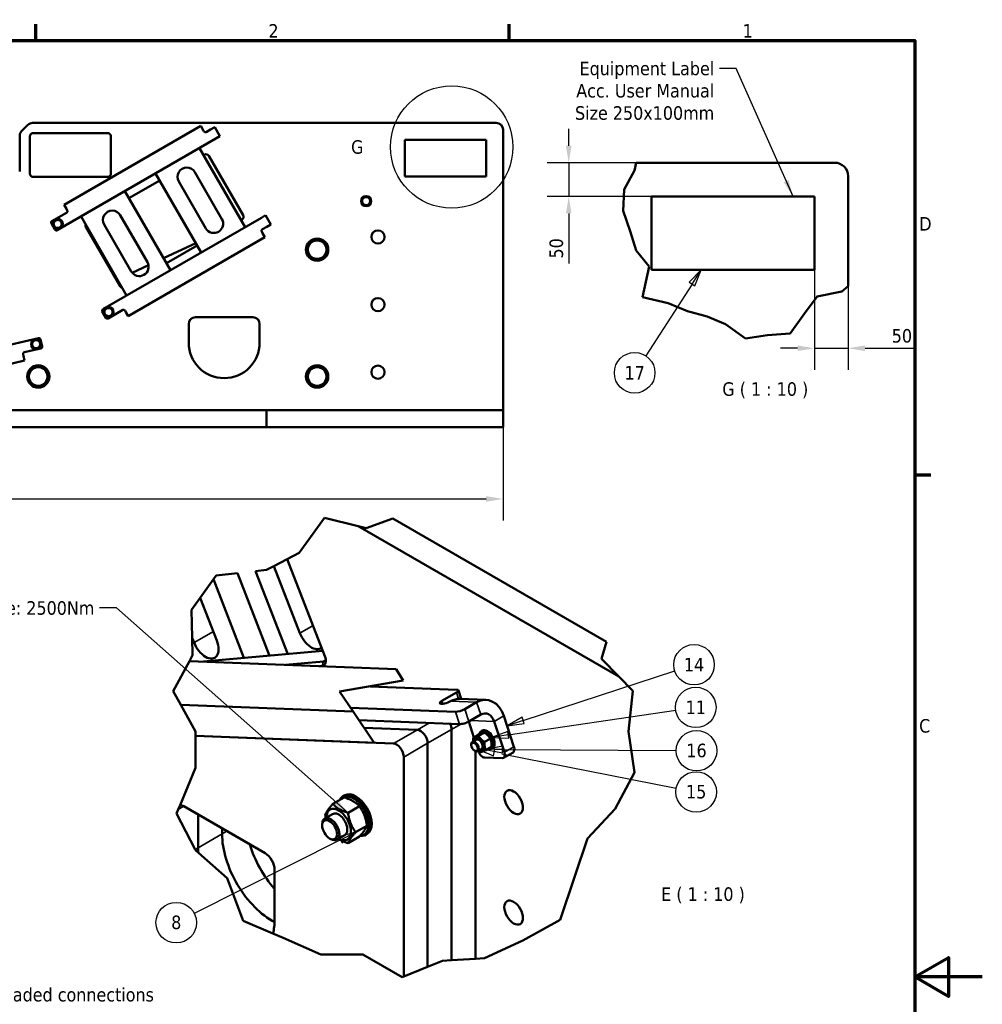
# Model space of a CAD drawing. Header units: millimetres. Extents: x 0 to 8400, y 0 to 5940.
# Tile 12 of 12: x 5552 to 8400, y 2889 to 5801. Entities that reach past the tile are written whole.
import ezdxf

# ---------------------------------------------------------------- set-up
doc = ezdxf.new("R2010")
doc.units = ezdxf.units.MM
doc.header["$LTSCALE"] = 20
for name, color, linetype, lineweight in [('Border (ISO)', 7, 'Continuous', 70), ('Break Line (ISO)', 7, 'Continuous', 50), ('Detail Boundary (ISO)', 7, 'Continuous', 25), ('Dimension (ISO)', 7, 'Continuous', 25), ('Symbol (ISO)', 7, 'Continuous', 25), ('Visible (ISO)', 7, 'Continuous', 50), ('Visible Narrow (ISO)', 7, 'Continuous', 35)]:
    doc.layers.add(name, color=color, linetype=linetype, lineweight=lineweight)
doc.styles.add('Label Text (ISO)', font='tahoma.ttf')
doc.styles.add('Note Text (ISO)', font='tahoma.ttf')
doc.dimstyles.new('Default (ISO)', dxfattribs={"dimscale": 20, "dimtxt": 2, "dimasz": 2.5, "dimexe": 3.175, "dimexo": 0, "dimgap": 0.762, "dimtad": 1, "dimrnd": 1e-08, "dimtxsty": 'Note Text (ISO)', "dimcen": 0.09, "dimdle": 10, "dimclrd": 256, "dimclre": 256, "dimclrt": 256, "dimazin": 2, "dimtfac": 1, "dimtmove": 0, "dimatfit": 3, "dimfxl": 1, "dimtolj": 1, "dimtzin": 0, "dimlwd": -1, "dimlwe": -1, "dimarcsym": 0})
doc.dimstyles.new('Default - Method 1b (ISO)$7', dxfattribs={"dimscale": 20, "dimtxt": 2, "dimasz": 2.5, "dimexe": 3.175, "dimexo": 0, "dimgap": 0.762, "dimtad": 1, "dimtoh": 1, "dimrnd": 1e-08, "dimtxsty": 'Note Text (ISO)', "dimcen": 0.09, "dimdle": 10, "dimclrd": 256, "dimclre": 256, "dimclrt": 256, "dimazin": 2, "dimtfac": 1.75, "dimtmove": 0, "dimatfit": 3, "dimfxl": 1, "dimtolj": 1, "dimlwd": -1, "dimlwe": -1, "dimarcsym": 0})

# ---------------------------------------------------------------- blocks, each defined once
blk = doc.blocks.new('Borders Default Border')
at = {"layer": 'Border (ISO)'}
for p, q in [((280, 287), (280, 289.4)), ((350, 287), (350, 289.4)), ((410, 222.75), (412.4, 222.75))]:
    blk.add_line(p, q, dxfattribs=at)
at = {"layer": 'Border (ISO)', "flags": 128}
for points in [[(10, 10), (10, 287), (410, 287), (410, 10), (10, 10)], [(420, 148.5), (410, 148.5), (415, 151.39), (415, 145.61), (410, 148.5)]]:
    blk.add_lwpolyline(points, dxfattribs=at)
at = {"layer": 'Border (ISO)', "char_height": 2, "attachment_point": 7, "style": 'Label Text (ISO)'}
for s, insert in [('2', (314.39, 287.4)), ('1', (384.55, 287.4)), ('D', (410.67, 258.87)), ('C', (410.66, 184.59))]:
    blk.add_mtext(s, dxfattribs=dict(at, insert=insert))
blk = doc.blocks.new('*D11')
at = {"layer": 'Defpoints', "color": 0, "transparency": 16777216}
for p in [(2481.9, 4646), (6981.9, 4646), (6981.9, 4383.7)]:
    blk.add_point(p, dxfattribs=at)
at = {"layer": 'Dimension (ISO)', "transparency": 16777216}
for p, q in [((2481.9, 4646), (2481.9, 4320.2)), ((6981.9, 4646), (6981.9, 4320.2)), ((2531.9, 4383.7), (6931.9, 4383.7))]:
    blk.add_line(p, q, dxfattribs=at)
for points in [[(2531.9, 4392), (2531.9, 4375.3), (2481.9, 4383.7)], [(6931.9, 4392), (6931.9, 4375.3), (6981.9, 4383.7)]]:
    blk.add_solid(points, dxfattribs=at)
at = {"layer": 'Dimension (ISO)', "transparency": 16777216, "insert": (4653.7, 4451.8), "char_height": 40, "attachment_point": 1, "style": 'Note Text (ISO)'}
blk.add_mtext('\\A1;(4500)', dxfattribs=at)
blk = doc.blocks.new('Balloon3')
at = {"layer": 'Symbol (ISO)'}
for p, q in [((327.29, 169.88), (324.83, 169.2)), ((324.83, 169.2), (325.28, 168.31)), ((325.05, 168.76), (327.29, 169.88)), ((325.28, 168.31), (327.29, 169.88)), ((325.05, 168.76), (303.43, 157.87))]:
    blk.add_line(p, q, dxfattribs=at)
at = {"layer": 'Symbol (ISO)', "flags": 128}
blk.add_lwpolyline([(325.28, 168.31), (327.29, 169.88), (324.83, 169.2), (325.28, 168.31)], dxfattribs=at)
at = {"layer": 'Symbol (ISO)'}
blk.add_circle((300.76, 156.52), 3, dxfattribs=at)
blk.add_solid([(325.28, 168.31), (327.29, 169.88), (324.83, 169.2), (325.28, 168.31)], dxfattribs=at)
at = {"layer": 'Symbol (ISO)', "insert": (300.76, 156.55), "char_height": 2, "attachment_point": 5, "style": 'Label Text (ISO)'}
blk.add_mtext('8', dxfattribs=at)
blk = doc.blocks.new('Balloon10')
at = {"layer": 'Symbol (ISO)'}
for p, q in [((352.07, 186.42), (374.51, 193.75)), ((351.92, 186.9), (349.69, 185.65)), ((352.07, 186.42), (349.69, 185.65)), ((352.23, 185.95), (351.92, 186.9)), ((349.69, 185.65), (352.23, 185.95))]:
    blk.add_line(p, q, dxfattribs=at)
at = {"layer": 'Symbol (ISO)', "flags": 128}
blk.add_lwpolyline([(351.92, 186.9), (349.69, 185.65), (352.23, 185.95), (351.92, 186.9)], dxfattribs=at)
at = {"layer": 'Symbol (ISO)'}
blk.add_circle((377.35, 194.67), 3, dxfattribs=at)
blk.add_solid([(351.92, 186.9), (349.69, 185.65), (352.23, 185.95), (351.92, 186.9)], dxfattribs=at)
at = {"layer": 'Symbol (ISO)', "insert": (377.35, 194.67), "char_height": 2, "attachment_point": 5, "style": 'Label Text (ISO)'}
blk.add_mtext('14', dxfattribs=at)
blk = doc.blocks.new('Balloon11')
at = {"layer": 'Symbol (ISO)'}
for p, q in [((349.86, 184.29), (374.65, 187.93)), ((349.79, 184.78), (347.39, 183.92)), ((349.86, 184.29), (347.39, 183.92)), ((347.39, 183.92), (349.94, 183.79)), ((349.94, 183.79), (349.79, 184.78))]:
    blk.add_line(p, q, dxfattribs=at)
at = {"layer": 'Symbol (ISO)', "flags": 128}
blk.add_lwpolyline([(349.79, 184.78), (347.39, 183.92), (349.94, 183.79), (349.79, 184.78)], dxfattribs=at)
at = {"layer": 'Symbol (ISO)'}
blk.add_circle((377.61, 188.36), 3, dxfattribs=at)
blk.add_solid([(349.79, 184.78), (347.39, 183.92), (349.94, 183.79), (349.79, 184.78)], dxfattribs=at)
at = {"layer": 'Symbol (ISO)', "insert": (377.61, 188.36), "char_height": 2, "attachment_point": 5, "style": 'Label Text (ISO)'}
blk.add_mtext('11', dxfattribs=at)
blk = doc.blocks.new('Balloon12')
at = {"layer": 'Symbol (ISO)'}
for p, q in [((349, 182.12), (347.78, 182.13)), ((349.01, 182.62), (347.83, 182.39)), ((349, 181.62), (349.01, 182.62)), ((349, 182.12), (374.72, 181.97)), ((347.73, 181.88), (349, 181.62))]:
    blk.add_line(p, q, dxfattribs=at)
at = {"layer": 'Symbol (ISO)', "flags": 128}
blk.add_lwpolyline([(349.01, 182.62), (346.5, 182.14), (349, 181.62), (349.01, 182.62)], dxfattribs=at)
at = {"layer": 'Symbol (ISO)'}
blk.add_circle((377.72, 181.95), 3, dxfattribs=at)
blk.add_solid([(349.01, 182.62), (346.5, 182.14), (349, 181.62), (349.01, 182.62)], dxfattribs=at)
at = {"layer": 'Symbol (ISO)', "insert": (377.72, 181.97), "char_height": 2, "attachment_point": 5, "style": 'Label Text (ISO)'}
blk.add_mtext('16', dxfattribs=at)
blk = doc.blocks.new('Balloon13')
at = {"layer": 'Symbol (ISO)'}
for p, q in [((346.6, 181.93), (345.35, 182.18)), ((346.6, 182.18), (345.35, 182.18)), ((345.35, 182.18), (346.6, 181.66)), ((348.9, 181.48), (374.73, 176.42))]:
    blk.add_line(p, q, dxfattribs=at)
at = {"layer": 'Symbol (ISO)', "flags": 128}
blk.add_lwpolyline([(347.9, 182.19), (345.35, 182.18), (347.7, 181.21), (347.9, 182.19)], dxfattribs=at)
at = {"layer": 'Symbol (ISO)'}
blk.add_circle((377.67, 175.85), 3, dxfattribs=at)
blk.add_solid([(347.9, 182.19), (345.35, 182.18), (347.7, 181.21), (347.9, 182.19)], dxfattribs=at)
at = {"layer": 'Symbol (ISO)', "insert": (377.67, 175.87), "char_height": 2, "attachment_point": 5, "style": 'Label Text (ISO)'}
blk.add_mtext('15', dxfattribs=at)
blk = doc.blocks.new('2dDetail2')
at = {"layer": 'Detail Boundary (ISO)'}
blk.add_circle((341.5, 271.24), 9.05, dxfattribs=at)
at = {"layer": 'Detail Boundary (ISO)', "insert": (326.62, 270.2), "char_height": 2, "attachment_point": 7, "style": 'Label Text (ISO)'}
blk.add_mtext('G', dxfattribs=at)
blk = doc.blocks.new('*D30')
at = {"layer": 'Defpoints', "color": 0, "transparency": 16777216}
for p in [(7903.2, 5061.5), (8003.2, 5013), (8003.2, 4829.4)]:
    blk.add_point(p, dxfattribs=at)
at = {"layer": 'Dimension (ISO)', "transparency": 16777216}
for p, q in [((7903.2, 5061.5), (7903.2, 4765.9)), ((8003.2, 5013), (8003.2, 4765.9)), ((7853.2, 4829.4), (7803.2, 4829.4)), ((7903.2, 4829.4), (8003.2, 4829.4)), ((8053.2, 4829.4), (8201.9, 4829.4))]:
    blk.add_line(p, q, dxfattribs=at)
for points in [[(7853.2, 4837.7), (7853.2, 4821), (7903.2, 4829.4)], [(8053.2, 4837.7), (8053.2, 4821), (8003.2, 4829.4)]]:
    blk.add_solid(points, dxfattribs=at)
at = {"layer": 'Dimension (ISO)', "transparency": 16777216, "insert": (8132.1, 4886.2), "char_height": 40, "attachment_point": 1, "style": 'Note Text (ISO)'}
blk.add_mtext('\\A1;50', dxfattribs=at)
blk = doc.blocks.new('*D31')
at = {"layer": 'Defpoints', "color": 0, "transparency": 16777216}
for p in [(7176.3, 5378.2), (7376.3, 5378.2), (7421.6, 5278.2)]:
    blk.add_point(p, dxfattribs=at)
at = {"layer": 'Dimension (ISO)', "transparency": 16777216}
for p, q in [((7176.3, 5428.2), (7176.3, 5478.2)), ((7376.3, 5378.2), (7112.8, 5378.2)), ((7176.3, 5378.2), (7176.3, 5278.2)), ((7421.6, 5278.2), (7112.8, 5278.2)), ((7176.3, 5228.2), (7176.3, 5079.6))]:
    blk.add_line(p, q, dxfattribs=at)
for points in [[(7168, 5428.2), (7184.6, 5428.2), (7176.3, 5378.2)], [(7168, 5228.2), (7184.6, 5228.2), (7176.3, 5278.2)]]:
    blk.add_solid(points, dxfattribs=at)
at = {"layer": 'Dimension (ISO)', "transparency": 16777216, "insert": (7119.4, 5094.8), "char_height": 40, "attachment_point": 1, "rotation": 90, "style": 'Note Text (ISO)'}
blk.add_mtext('\\A1;50', dxfattribs=at)
blk = doc.blocks.new('Balloon18')
at = {"layer": 'Symbol (ISO)'}
for p, q in [((378.42, 253.07), (376.64, 251.25)), ((377.06, 250.97), (378.42, 253.07)), ((377.48, 250.7), (378.42, 253.07)), ((377.06, 250.97), (370.2, 240.35)), ((376.64, 251.25), (377.48, 250.7))]:
    blk.add_line(p, q, dxfattribs=at)
at = {"layer": 'Symbol (ISO)', "flags": 128}
blk.add_lwpolyline([(377.48, 250.7), (378.42, 253.07), (376.64, 251.25), (377.48, 250.7)], dxfattribs=at)
at = {"layer": 'Symbol (ISO)'}
blk.add_circle((368.57, 237.84), 3, dxfattribs=at)
blk.add_solid([(377.48, 250.7), (378.42, 253.07), (376.64, 251.25), (377.48, 250.7)], dxfattribs=at)
at = {"layer": 'Symbol (ISO)', "insert": (368.57, 237.84), "char_height": 2, "attachment_point": 5, "style": 'Label Text (ISO)'}
blk.add_mtext('17', dxfattribs=at)

msp = doc.modelspace()

# ---------------------------------------------------------------- linework, layer by layer
at = {"layer": 'Break Line (ISO)'}
for p, q in [((7370.659, 5355.402), (7376.301, 5378.239)), ((7339.866, 5299.165), (7370.659, 5355.402)), ((7337.562, 5235.788), (7339.866, 5299.165)), ((7358.53, 5175.703), (7337.562, 5235.788)), ((7375.779, 5118.039), (7358.53, 5175.703)), ((7414.646, 5071.447), (7375.779, 5118.039)), ((7394.936, 4980.402), (7414.646, 5071.447)), ((8003.232, 5013.041), (7983.959, 4996.927)), ((7470.244, 4962.817), (7394.936, 4980.402)), ((7911.5, 4982.892), (7874.377, 4932.536)), ((7983.959, 4996.927), (7911.5, 4982.892)), ((7527.829, 4938.802), (7470.244, 4962.817)), ((7585.651, 4923.557), (7527.829, 4938.802)), ((7640.257, 4900.973), (7585.651, 4923.557)), ((7874.377, 4932.536), (7831.376, 4872.895)), ((7699.294, 4858.33), (7640.257, 4900.973)), ((7764.096, 4868.279), (7699.294, 4858.33)), ((7831.376, 4872.895), (7764.096, 4868.279)), ((6378.503, 4224.274), (6453.434, 4328.048)), ((6453.434, 4328.048), (6553.77, 4303.245)), ((6577.419, 4297.399), (6655.948, 4325.902)), ((6553.77, 4303.245), (6577.419, 4297.399)), ((6343.558, 4205.94), (6378.503, 4224.274)), ((6304.044, 4185.208), (6343.558, 4205.94)), ((6249.631, 4170.317), (6282.513, 4173.912)), ((6282.513, 4173.912), (6304.044, 4185.208)), ((6086.158, 4091.464), (6125.17, 4146.05)), ((6125.17, 4146.05), (6133.435, 4157.614)), ((6133.435, 4157.614), (6195.928, 4164.446)), ((6060.598, 4055.701), (6086.158, 4091.464)), ((6062.446, 3972.948), (6060.598, 4055.701)), ((6063.591, 3921.709), (6062.446, 3972.948)), ((7287.712, 3961.154), (7273.165, 3910.741)), ((6006.464, 3815.471), (6054.2, 3904.244)), ((6054.2, 3904.244), (6063.591, 3921.709)), ((7273.165, 3910.741), (7324.829, 3858.074)), ((7324.829, 3858.074), (7365.708, 3816.402)), ((6029.07, 3774.495), (6006.464, 3815.471)), ((7365.708, 3816.402), (7352.856, 3696.101)), ((6072.32, 3696.101), (6029.07, 3774.495)), ((6072.296, 3588.339), (6072.317, 3682.722)), ((6072.317, 3682.722), (6072.32, 3696.101)), ((7352.856, 3696.101), (7371.293, 3574.815)), ((6026.337, 3478.312), (6072.296, 3588.339)), ((7371.293, 3574.815), (7313.24, 3466.874)), ((6020.678, 3464.766), (6026.337, 3478.312)), ((7313.24, 3466.874), (7231.64, 3379.6)), ((6015.805, 3453.1), (6020.678, 3464.766)), ((6071.246, 3346.991), (6015.805, 3453.1)), ((7231.64, 3379.6), (7194.206, 3267.521)), ((6072.989, 3343.654), (6071.246, 3346.991)), ((6080.537, 3336.995), (6072.989, 3343.654)), ((6165.808, 3261.752), (6080.537, 3336.995)), ((7194.206, 3267.521), (7151.415, 3138.395)), ((6213.575, 3136.132), (6165.808, 3261.752)), ((6301.249, 3098.466), (6213.575, 3136.132)), ((7151.415, 3138.395), (7040.315, 3077.982)), ((6331.016, 3085.678), (6301.249, 3098.466)), ((6443.118, 3035.809), (6331.016, 3085.678)), ((7040.315, 3077.982), (6927.569, 3025.373)), ((6567.085, 3036.193), (6443.118, 3035.809)), ((6683.444, 2969.449), (6567.085, 3036.193)), ((6758.81, 2999.733), (6688.1, 2971.319)), ((6803.095, 3017.528), (6758.81, 2999.733)), ((6829.521, 3019.194), (6803.095, 3017.528)), ((6900.232, 3023.65), (6829.521, 3019.194)), ((6927.569, 3025.373), (6900.232, 3023.65)), ((6688.1, 2971.319), (6683.444, 2969.449))]:
    msp.add_line(p, q, dxfattribs=at)
at = {"layer": 'Visible (ISO)'}
for p, q in [((5557.753, 5471.868), (5576.037, 5490.153)), ((5590.179, 5496.01), (6961.895, 5496.01)), ((6087.5, 5487.034), (5683.066, 5253.534)), ((6087.5, 5487.034), (6094.5, 5474.91)), ((6116.82, 5476.25), (6103.83, 5468.75)), ((6128.945, 5483.25), (6116.82, 5476.25)), ((6128.945, 5483.25), (6144.445, 5456.403)), ((6981.895, 5476.01), (6981.895, 4646.01)), ((5551.895, 5457.726), (5551.895, 5352.526)), ((5581.895, 5346.01), (5581.895, 5456.01)), ((5591.895, 5466.01), (5811.895, 5466.01)), ((6132.32, 5449.403), (5662.935, 5178.403)), ((5821.895, 5456.01), (5821.895, 5346.01)), ((6097, 5470.58), (6094.5, 5474.91)), ((6132.32, 5449.403), (6144.445, 5456.403)), ((6691.084, 5337.632), (6691.084, 5446.01)), ((6691.084, 5446.01), (6931.895, 5446.01)), ((6931.895, 5446.01), (6931.895, 5337.632)), ((6219.01, 5187.684), (6084.01, 5421.511)), ((6096.01, 5400.726), (6097.988, 5401.868)), ((6111.648, 5398.208), (6212.648, 5223.271)), ((7376.301, 5378.239), (7963.232, 5378.239)), ((5811.895, 5336.01), (5591.895, 5336.01)), ((5954.106, 5346.511), (6089.106, 5112.684)), ((6070.374, 5350.13), (6150.374, 5211.565)), ((6931.895, 5337.632), (6691.084, 5337.632)), ((8003.232, 5338.239), (8003.232, 5013.041)), ((5875.302, 5273.3), (5966.106, 5325.726)), ((6102.743, 5184.065), (6022.743, 5322.63)), ((5998.302, 5060.258), (5863.302, 5294.085)), ((7421.611, 5061.482), (7421.611, 5278.239)), ((7421.611, 5278.239), (7903.232, 5278.239)), ((7903.232, 5278.239), (7903.232, 5061.482)), ((5690.066, 5241.41), (5683.066, 5253.534)), ((5690.736, 5230.25), (5647.435, 5205.25)), ((5690.066, 5241.41), (5692.566, 5237.08)), ((5733.398, 5219.085), (5868.398, 4985.258)), ((6267.32, 5215.576), (5797.935, 4944.576)), ((5849.666, 5222.704), (5929.666, 5084.139)), ((6279.445, 5222.576), (6267.32, 5215.576)), ((6279.445, 5222.576), (6294.945, 5195.729)), ((5645.604, 5198.42), (5656.104, 5180.233)), ((5848.918, 5013.271), (5747.918, 5188.208)), ((5882.034, 5056.639), (5802.034, 5195.204)), ((6208.988, 5209.611), (6207.01, 5208.469)), ((6269.83, 5181.229), (6282.82, 5188.729)), ((6282.82, 5188.729), (6294.945, 5195.729)), ((5873.066, 4924.445), (6277.5, 5157.945)), ((6270.5, 5170.069), (6268, 5174.399)), ((6270.5, 5170.069), (6277.5, 5157.945)), ((6073.253, 5140.142), (5977.862, 5095.66)), ((6077.106, 5133.469), (5986.302, 5081.043)), ((5933.003, 5074.742), (5885.062, 5052.387)), ((7903.232, 5061.482), (7421.611, 5061.482)), ((5841.397, 5032.025), (5838.791, 5030.81)), ((5796.104, 4937.746), (5806.604, 4919.559)), ((5813.435, 4917.729), (5856.736, 4942.729)), ((5863.566, 4940.899), (5866.066, 4936.569)), ((5873.066, 4924.445), (5866.066, 4936.569)), ((6051.895, 4846.01), (6051.895, 4901.01)), ((6071.895, 4921.01), (6241.895, 4921.01)), ((6261.895, 4901.01), (6261.895, 4846.01)), ((5079.171, 4736.881), (5607.28, 4858.804)), ((5618, 4834.595), (5613.276, 4855.057)), ((5562.912, 4806.483), (5561.788, 4811.355)), ((5562.912, 4806.483), (5566.062, 4792.842)), ((5565.535, 4817.351), (5614.253, 4828.599)), ((5111.031, 4687.79), (5566.062, 4792.842)), ((6261.895, 4646.01), (5501.895, 4646.01)), ((6281.895, 4646.01), (6261.895, 4646.01)), ((6281.895, 4596.01), (6281.895, 4646.01)), ((6281.895, 4646.01), (6301.895, 4646.01)), ((6441.584, 4646.01), (6301.895, 4646.01)), ((6441.584, 4646.01), (6459.5, 4646.01)), ((6459.5, 4646.01), (6504.29, 4646.01)), ((6504.29, 4646.01), (6522.206, 4646.01)), ((6961.895, 4646.01), (6522.206, 4646.01)), ((6961.895, 4646.01), (6981.895, 4646.01)), ((6981.895, 4596.01), (6981.895, 4646.01)), ((6261.895, 4596.01), (5501.895, 4596.01)), ((6281.895, 4596.01), (6261.895, 4596.01)), ((6281.895, 4596.01), (6301.895, 4596.01)), ((6441.584, 4596.01), (6301.895, 4596.01)), ((6459.5, 4596.01), (6441.584, 4596.01)), ((6504.29, 4596.01), (6459.5, 4596.01)), ((6522.206, 4596.01), (6504.29, 4596.01)), ((6961.895, 4596.01), (6522.206, 4596.01)), ((6961.895, 4596.01), (6981.895, 4596.01)), ((6655.948, 4325.902), (7287.712, 3961.154)), ((6553.77, 4303.245), (7324.829, 3858.074)), ((6454.872, 3919.045), (6343.558, 4205.94)), ((6249.631, 4170.317), (6344.862, 3924.872)), ((6381.117, 3986.564), (6304.044, 4185.208)), ((6215.47, 3913.315), (6125.17, 4146.05)), ((6195.928, 4164.446), (6290.757, 3920.039)), ((6086.158, 4091.464), (6135.375, 3964.615)), ((6068.014, 3958.599), (6062.446, 3972.948)), ((6095.796, 3902.626), (6449.002, 3934.173)), ((6054.2, 3904.244), (6665.917, 3880.446)), ((6450.643, 3903.262), (6338.02, 3893.203)), ((6438.464, 3889.295), (6447.108, 3890.067)), ((6686.082, 3846.288), (6665.917, 3880.446)), ((6498.057, 3813.693), (6686.082, 3846.288)), ((6845.132, 3819.419), (6588.65, 3829.398)), ((6849.996, 3817.479), (6858.329, 3792.033)), ((6538.076, 3754.692), (6498.057, 3813.693)), ((6843.807, 3810.756), (6801.38, 3786.261)), ((6930.934, 3789.209), (6854.031, 3792.201)), ((6538.076, 3754.692), (6029.07, 3774.495)), ((6530.197, 3766.308), (6841.603, 3754.193)), ((6903.917, 3782.272), (6868.562, 3761.859)), ((6600.838, 3662.16), (6538.076, 3754.692)), ((6853.556, 3717.692), (6555.302, 3729.295)), ((6880.515, 3725.358), (6915.871, 3745.77)), ((6984.393, 3741.929), (7014.276, 3650.676)), ((6570.481, 3706.917), (6728.632, 3700.764)), ((6728.632, 3700.764), (6570.481, 3706.917)), ((6829.521, 3701.965), (6829.521, 3019.194)), ((6829.521, 3019.194), (6829.521, 3701.965)), ((6895.675, 3678.3), (6880.304, 3725.237)), ((6985.992, 3634.346), (6956.108, 3725.599)), ((6072.317, 3682.722), (6600.838, 3662.16)), ((6657.921, 3659.939), (6072.317, 3682.722)), ((6902.414, 3671.666), (6891.139, 3665.156)), ((6910.801, 3687.033), (6894.127, 3677.407)), ((6925.811, 3692.914), (6909.137, 3683.288)), ((6917.405, 3696.487), (6920.587, 3698.324)), ((6944.226, 3674.546), (6927.552, 3664.919)), ((6758.81, 3661.141), (6758.81, 2999.733)), ((6758.81, 2999.733), (6758.81, 3661.141)), ((6887.825, 3655.829), (6887.825, 3657.833)), ((6918.414, 3643.953), (6907.139, 3637.443)), ((6947.631, 3650.297), (6930.957, 3640.67)), ((6947.405, 3644.525), (6950.587, 3646.363)), ((6688.1, 2971.319), (6688.1, 3620.316)), ((6897.404, 3639.237), (6899.14, 3638.235)), ((6900.232, 3637.666), (6900.232, 3023.65)), ((6909.089, 3637.338), (6908.75, 3638.374)), ((6979.152, 3616.594), (6927.883, 3618.589)), ((7011.459, 3633.854), (6983.175, 3617.524)), ((6512.088, 3500.882), (6478.379, 3481.42)), ((6508.375, 3504.114), (6513.678, 3507.176)), ((6037.562, 3474.513), (6277.978, 3335.709)), ((6556.995, 3474.955), (6523.286, 3455.493)), ((6079.988, 3450.018), (6079.988, 3352.039)), ((6079.988, 3352.039), (6079.988, 3450.018)), ((6477.767, 3451.801), (6454.367, 3438.292)), ((6150.699, 3409.194), (6150.699, 3392.864)), ((6150.699, 3392.864), (6150.699, 3409.194)), ((6446.911, 3417.806), (6446.911, 3421.813)), ((6579.449, 3417.084), (6545.74, 3397.622)), ((6468.898, 3379.724), (6472.368, 3377.72)), ((6513.767, 3389.448), (6490.367, 3375.938)), ((6556.995, 3385.14), (6523.286, 3365.678)), ((6574.375, 3389.799), (6579.678, 3392.861)), ((6306.262, 3286.719), (6306.262, 3139.75))]:
    msp.add_line(p, q, dxfattribs=at)
for centre, radius in [((6576.895, 5264.656), 15), ((6576.895, 5264.656), 14.25), ((5664.278, 5197.076), 15), ((5664.278, 5197.076), 14.25), ((6611.895, 5158.51), 19.5), ((6431.895, 5121.01), 33), ((5814.778, 4936.403), 15), ((6611.895, 4958.51), 19.5), ((5814.778, 4936.403), 14.25), ((5600.536, 4841.34), 15), ((5600.536, 4841.34), 14.25), ((5606.895, 4746.01), 33), ((6431.895, 4746.01), 33), ((6611.895, 4758.51), 19.5)]:
    msp.add_circle(centre, radius, dxfattribs=at)
for centre, radius, start, end in [((5590.179, 5476.01), 20, 90, 135), ((6961.895, 5476.01), 20, 0, 90), ((5571.895, 5457.726), 20, 135, 180), ((5591.895, 5456.01), 10, 90, 180), ((5811.895, 5456.01), 10, 0, 90), ((6101.33, 5473.08), 5, 210, 300), ((6102.988, 5393.208), 10, 30, 120), ((6046.558, 5336.38), 27.5, 30, 210), ((7963.232, 5338.239), 40, 0, 90), ((5591.895, 5346.01), 10, 180, 270), ((5811.895, 5346.01), 10, 270, 0), ((6576.895, 5264.656), 12, 129.898564, 189.898564), ((6576.895, 5264.656), 12, 69.898564, 129.898564), ((6576.895, 5264.656), 12, 9.898564, 69.898564), ((6576.895, 5264.656), 12, 189.898564, 249.898564), ((6576.895, 5264.656), 12, 249.898564, 309.898564), ((6576.895, 5264.656), 12, 309.898564, 9.898564), ((5688.236, 5234.58), 5, 300, 30), ((5825.85, 5208.954), 27.5, 30, 210), ((6203.988, 5218.271), 10, 300, 30), ((5649.935, 5200.92), 5, 120, 210), ((5664.278, 5197.076), 12, 179.151651, 239.151651), ((5664.278, 5197.076), 12, 119.151651, 179.151651), ((5664.278, 5197.076), 12, 239.151651, 299.151651), ((5664.278, 5197.076), 12, 59.151651, 119.151651), ((5664.278, 5197.076), 12, 299.151651, 359.151651), ((5664.278, 5197.076), 12, 359.151651, 59.151651), ((5756.578, 5193.208), 10, 165.527038, 210), ((6126.558, 5197.815), 27.5, 210, 30), ((5660.435, 5182.733), 5, 210, 300), ((6272.33, 5176.899), 5, 120, 210), ((6431.895, 5121.01), 31.75, 120.013333, 179.986667), ((6431.895, 5121.01), 27.5, 150, 210), ((6431.895, 5121.01), 27.5, 90, 150), ((6431.895, 5121.01), 31.75, 60.013333, 119.986667), ((6431.895, 5121.01), 27.5, 30, 90), ((6431.895, 5121.01), 31.75, 0.013333, 59.986667), ((6431.895, 5121.01), 27.5, 330, 30), ((6431.895, 5121.01), 31.75, 180.013333, 239.986667), ((6431.895, 5121.01), 27.5, 210, 270), ((6431.895, 5121.01), 27.5, 270, 330), ((6431.895, 5121.01), 31.75, 300.013333, 359.986667), ((5905.85, 5070.389), 27.5, 210, 30), ((6431.895, 5121.01), 31.75, 240.013333, 299.986667), ((5857.578, 5018.271), 10, 210, 254.472962), ((5800.435, 4940.246), 5, 120, 210), ((5814.778, 4936.403), 12, 179.151651, 239.151651), ((5814.778, 4936.403), 12, 119.151651, 179.151651), ((5814.778, 4936.403), 12, 239.151651, 299.151651), ((5814.778, 4936.403), 12, 59.151651, 119.151651), ((5814.778, 4936.403), 12, 299.151651, 359.151651), ((5814.778, 4936.403), 12, 359.151651, 59.151651), ((5859.236, 4938.399), 5, 30, 120), ((5810.935, 4922.059), 5, 210, 300), ((6071.895, 4901.01), 20, 90, 180), ((6241.895, 4901.01), 20, 0, 90), ((5600.536, 4841.34), 12, 172.499685, 232.499685), ((5600.536, 4841.34), 12, 112.499685, 172.499685), ((5600.536, 4841.34), 12, 52.499685, 112.499685), ((5600.536, 4841.34), 12, 292.499685, 352.499685), ((5608.405, 4853.932), 5, 13, 103), ((5600.536, 4841.34), 12, 352.499685, 52.499685), ((5613.129, 4833.471), 5, 283, 13), ((6156.895, 4846.01), 105, 180, 0), ((5566.66, 4812.479), 5, 103, 193), ((5600.536, 4841.34), 12, 232.499685, 292.499685), ((5606.895, 4746.01), 31.75, 60.013333, 119.986667), ((6431.895, 4746.01), 31.75, 60.013333, 119.986667), ((5606.895, 4746.01), 31.75, 120.013333, 179.986667), ((5606.895, 4746.01), 27.5, 150, 210), ((5606.895, 4746.01), 27.5, 90, 150), ((5606.895, 4746.01), 27.5, 30, 90), ((5606.895, 4746.01), 31.75, 0.013333, 59.986667), ((5606.895, 4746.01), 27.5, 330, 30), ((6431.895, 4746.01), 31.75, 120.013333, 179.986667), ((6431.895, 4746.01), 27.5, 150, 210), ((6431.895, 4746.01), 27.5, 90, 150), ((6431.895, 4746.01), 27.5, 30, 90), ((6431.895, 4746.01), 31.75, 0.013333, 59.986667), ((6431.895, 4746.01), 27.5, 330, 30), ((5606.895, 4746.01), 31.75, 180.013333, 239.986667), ((5606.895, 4746.01), 27.5, 210, 270), ((5606.895, 4746.01), 31.75, 240.013333, 299.986667), ((5606.895, 4746.01), 27.5, 270, 330), ((5606.895, 4746.01), 31.75, 300.013333, 359.986667), ((6431.895, 4746.01), 31.75, 180.013333, 239.986667), ((6431.895, 4746.01), 27.5, 210, 270), ((6431.895, 4746.01), 31.75, 240.013333, 299.986667), ((6431.895, 4746.01), 27.5, 270, 330), ((6431.895, 4746.01), 31.75, 300.013333, 359.986667)]:
    msp.add_arc(centre, radius, start, end, dxfattribs=at)
for centre, major_axis, ratio, start_param, end_param in [((6101.694, 3961.607), (27.5, -47.631), 0.57735027, 4.45058959, 7.59218225), ((6414.798, 3989.573), (27.5, -47.631), 0.57735027, 4.45058959, 6.39472977), ((6436.501, 3917.404), (15, -25.981), 0.57735027, 6.02138592, 7.59218225), ((6443.572, 3921.486), (10, -17.321), 0.57735027, 6.02138592, 6.84217517), ((6830.989, 3811.254), (19.007, 6.224), 0.27925828, 5.35748007, 6.9282764), ((6814.197, 3785.762), (-19.007, -6.224), 0.27925828, 5.35748007, 8.49907273), ((6850.921, 3712.261), (3.11, 79.94), 0.76725581, 0, 0.4505143), ((6927.824, 3709.269), (3.11, 79.94), 0.76725581, 5.16290328, 6.7336996), ((6855.745, 3762.358), (19.007, 6.224), 0.27925828, 3.78668375, 5.35748007), ((6927.824, 3709.269), (1.555, 39.97), 0.76725581, 5.16290328, 6.7336996), ((6737.597, 3673.388), (-15, 25.981), 0.57735027, 3.92699082, 5.93411946), ((6737.597, 3673.388), (-15, 25.981), 0.57735027, 3.92699082, 5.93411946), ((6808.308, 3714.213), (-15, 25.981), 0.57735027, 3.92699082, 4.55840901), ((6808.308, 3714.213), (15, -25.981), 0.57735027, 0.78539816, 1.41681636), ((6867.698, 3725.857), (-19.007, -6.224), 0.27925828, 0.64509109, 2.21588742), ((6932.405, 3670.506), (15, -25.981), 0.57735027, 5.70446296, 10.00933374), ((6935.587, 3672.343), (15, -25.981), 0.57735027, 0, 3.14159265), ((6910.414, 3657.81), (11.25, -19.486), 0.57735027, 5.50346628, 10.20449699), ((6910.414, 3657.81), (8, -13.856), 0.57735027, 6.28036775, 9.42759552), ((6931.345, 3669.894), (-14.25, 24.682), 0.57735027, 2.64924025, 6.78587997), ((6666.887, 3632.563), (-15, 25.981), 0.57735027, 3.92699082, 5.93411946), ((6899.139, 3651.3), (8, -13.856), 0.57735027, 5.49786864, 10.21009463), ((7001.459, 3651.175), (10, -17.321), 0.57735027, 0, 1.22173048), ((6921.906, 3636.839), (10, -17.321), 0.57735027, 4.36332313, 5.93411946), ((6973.175, 3634.845), (10, -17.321), 0.57735027, 5.93411946, 7.50491578), ((6541.375, 3446.957), (33, -57.158), 0.57735027, 5.87562343, 9.80262093), ((6539.607, 3445.936), (-31.75, 54.993), 0.57735027, 2.81544084, 6.54448292), ((6546.678, 3450.018), (33, -57.158), 0.57735027, 0, 3.14159265), ((6037.562, 3441.853), (-20, 34.641), 0.57735027, 5.49778714, 5.90588237), ((6495.767, 3420.624), (25.55, -44.254), 0.57735027, 5.49410874, 10.21385453), ((6472.367, 3407.115), (18, -31.177), 0.57735027, 5.49782789, 10.21013537), ((6495.767, 3420.624), (18, -31.177), 0.57735027, 6.28052888, 9.42743438), ((6299.191, 3307.131), (105, -181.865), 0.57735027, 3.92699082, 5.54433963), ((6299.191, 3307.131), (-105, 181.865), 0.57735027, 0.78539816, 2.40274698), ((6228.48, 3266.307), (105, -181.865), 0.57735027, 3.92699082, 4.01298857), ((6228.48, 3266.307), (-105, 181.865), 0.57735027, 0.78539816, 0.87139592), ((6369.902, 3347.956), (-105, 181.865), 0.57735027, 1.17622429, 1.91328345), ((6369.902, 3347.956), (105, -181.865), 0.57735027, 4.31781695, 5.0548761), ((6277.978, 3303.049), (20, -34.641), 0.57735027, 0.78539816, 2.35619449), ((6157.77, 3225.482), (105, -181.865), 0.57735027, 0.52480745, 0.78539816)]:
    msp.add_ellipse(centre, major_axis=major_axis, ratio=ratio, start_param=start_param, end_param=end_param, dxfattribs=at)
for centre, major_axis in [((6897.403, 3650.298), (-6.773, 11.731)), ((7013.369, 3486.761), (-19.5, 33.775)), ((6468.897, 3405.111), (-15.546, 26.927)), ((7013.369, 3160.162), (-19.5, 33.775))]:
    msp.add_ellipse(centre, major_axis=major_axis, ratio=0.57735027, dxfattribs=at)
for points, weights in [([(6563.883, 5269.418), (6566.731, 5271.8), (6569.198, 5273.862)], [1, 1.0379548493, 1]), ([(6569.198, 5273.862), (6571.665, 5275.925), (6574.513, 5278.306)], [1, 1.0379548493, 1]), ([(6574.513, 5278.306), (6578, 5277.03), (6581.019, 5275.925)], [1, 1.0379548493, 1]), ([(6581.019, 5275.925), (6584.039, 5274.82), (6587.526, 5273.544)], [1, 1.0379548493, 1]), ([(6587.526, 5273.544), (6588.164, 5269.887), (6588.717, 5266.719)], [1, 1.0379548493, 1]), ([(6565.074, 5262.593), (6564.521, 5265.761), (6563.883, 5269.418)], [1, 1.0379548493, 1]), ([(6566.265, 5255.768), (6565.627, 5259.426), (6565.074, 5262.593)], [1, 1.0379548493, 1]), ([(6572.771, 5253.387), (6569.751, 5254.492), (6566.265, 5255.768)], [1, 1.0379548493, 1]), ([(6579.277, 5251.006), (6575.79, 5252.282), (6572.771, 5253.387)], [1, 1.0379548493, 1]), ([(6584.592, 5255.45), (6582.126, 5253.388), (6579.277, 5251.006)], [1, 1.0379548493, 1]), ([(6589.908, 5259.894), (6587.059, 5257.512), (6584.592, 5255.45)], [1, 1.0379548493, 1]), ([(6588.717, 5266.719), (6589.269, 5263.551), (6589.908, 5259.894)], [1, 1.0379548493, 1]), ([(5652.177, 5190.326), (5652.232, 5194.039), (5652.279, 5197.254)], [1, 1.0379548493, 1]), ([(5658.125, 5186.774), (5655.364, 5188.423), (5652.177, 5190.326)], [1, 1.0379548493, 1]), ([(5652.279, 5197.254), (5652.327, 5200.469), (5652.382, 5204.181)], [1, 1.0379548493, 1]), ([(5652.382, 5204.181), (5655.624, 5205.99), (5658.432, 5207.556)], [1, 1.0379548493, 1]), ([(5664.073, 5183.221), (5660.885, 5185.125), (5658.125, 5186.774)], [1, 1.0379548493, 1]), ([(5658.432, 5207.556), (5661.241, 5209.123), (5664.483, 5210.931)], [1, 1.0379548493, 1]), ([(5670.123, 5186.596), (5667.315, 5185.03), (5664.073, 5183.221)], [1, 1.0379548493, 1]), ([(5664.483, 5210.931), (5667.671, 5209.027), (5670.431, 5207.379)], [1, 1.0379548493, 1]), ([(5676.174, 5189.971), (5672.931, 5188.163), (5670.123, 5186.596)], [1, 1.0379548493, 1]), ([(5670.431, 5207.379), (5673.192, 5205.73), (5676.379, 5203.826)], [1, 1.0379548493, 1]), ([(5676.277, 5196.899), (5676.229, 5193.684), (5676.174, 5189.971)], [1, 1.0379548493, 1]), ([(5676.379, 5203.826), (5676.324, 5200.114), (5676.277, 5196.899)], [1, 1.0379548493, 1]), ([(6400.141, 5121.01), (6404.395, 5128.379), (6408.079, 5134.76)], [1, 1.0379548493, 1]), ([(6408.079, 5134.76), (6411.764, 5141.142), (6416.018, 5148.51)], [1, 1.0379548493, 1]), ([(6416.018, 5148.51), (6424.527, 5148.51), (6431.895, 5148.51)], [1, 1.0379548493, 1]), ([(6431.895, 5148.51), (6439.264, 5148.51), (6447.772, 5148.51)], [1, 1.0379548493, 1]), ([(6447.772, 5148.51), (6452.027, 5141.142), (6455.711, 5134.76)], [1, 1.0379548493, 1]), ([(6455.711, 5134.76), (6459.395, 5128.379), (6463.649, 5121.01)], [1, 1.0379548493, 1]), ([(6408.079, 5107.26), (6404.395, 5113.642), (6400.141, 5121.01)], [1, 1.0379548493, 1]), ([(6416.018, 5093.51), (6411.764, 5100.879), (6408.079, 5107.26)], [1, 1.0379548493, 1]), ([(6455.711, 5107.26), (6452.027, 5100.879), (6447.772, 5093.51)], [1, 1.0379548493, 1]), ([(6463.649, 5121.01), (6459.395, 5113.642), (6455.711, 5107.26)], [1, 1.0379548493, 1]), ([(6431.895, 5093.51), (6424.527, 5093.51), (6416.018, 5093.51)], [1, 1.0379548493, 1]), ([(6447.772, 5093.51), (6439.264, 5093.51), (6431.895, 5093.51)], [1, 1.0379548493, 1]), ([(5802.677, 4929.653), (5802.732, 4933.365), (5802.779, 4936.58)], [1, 1.0379548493, 1]), ([(5808.625, 4926.1), (5805.864, 4927.749), (5802.677, 4929.653)], [1, 1.0379548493, 1]), ([(5802.779, 4936.58), (5802.827, 4939.795), (5802.882, 4943.508)], [1, 1.0379548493, 1]), ([(5802.882, 4943.508), (5806.124, 4945.316), (5808.932, 4946.883)], [1, 1.0379548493, 1]), ([(5814.573, 4922.548), (5811.385, 4924.452), (5808.625, 4926.1)], [1, 1.0379548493, 1]), ([(5808.932, 4946.883), (5811.741, 4948.449), (5814.983, 4950.257)], [1, 1.0379548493, 1]), ([(5820.623, 4925.923), (5817.815, 4924.356), (5814.573, 4922.548)], [1, 1.0379548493, 1]), ([(5814.983, 4950.257), (5818.171, 4948.354), (5820.931, 4946.705)], [1, 1.0379548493, 1]), ([(5826.674, 4929.297), (5823.431, 4927.489), (5820.623, 4925.923)], [1, 1.0379548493, 1]), ([(5820.931, 4946.705), (5823.692, 4945.056), (5826.879, 4943.152)], [1, 1.0379548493, 1]), ([(5826.777, 4936.225), (5826.729, 4933.01), (5826.674, 4929.297)], [1, 1.0379548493, 1]), ([(5826.879, 4943.152), (5826.824, 4939.44), (5826.777, 4936.225)], [1, 1.0379548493, 1]), ([(5587.734, 4836.037), (5588.219, 4839.718), (5588.638, 4842.906)], [1, 1.0379548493, 1]), ([(5593.23, 4831.819), (5590.68, 4833.777), (5587.734, 4836.037)], [1, 1.0379548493, 1]), ([(5588.638, 4842.906), (5589.058, 4846.094), (5589.543, 4849.775)], [1, 1.0379548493, 1]), ([(5589.543, 4849.775), (5592.973, 4851.196), (5595.944, 4852.426)], [1, 1.0379548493, 1]), ([(5595.944, 4852.426), (5598.914, 4853.657), (5602.344, 4855.077)], [1, 1.0379548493, 1]), ([(5602.344, 4855.077), (5605.29, 4852.817), (5607.841, 4850.86)], [1, 1.0379548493, 1]), ([(5607.841, 4850.86), (5610.392, 4848.902), (5613.337, 4846.642)], [1, 1.0379548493, 1]), ([(5612.433, 4839.773), (5612.013, 4836.585), (5611.529, 4832.904)], [1, 1.0379548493, 1]), ([(5613.337, 4846.642), (5612.853, 4842.961), (5612.433, 4839.773)], [1, 1.0379548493, 1]), ([(5598.727, 4827.602), (5595.781, 4829.862), (5593.23, 4831.819)], [1, 1.0379548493, 1]), ([(5605.128, 4830.253), (5602.157, 4829.023), (5598.727, 4827.602)], [1, 1.0379548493, 1]), ([(5611.529, 4832.904), (5608.098, 4831.483), (5605.128, 4830.253)], [1, 1.0379548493, 1]), ([(5575.141, 4746.01), (5579.395, 4753.379), (5583.079, 4759.76)], [1, 1.0379548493, 1]), ([(5583.079, 4759.76), (5586.764, 4766.142), (5591.018, 4773.51)], [1, 1.0379548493, 1]), ([(5591.018, 4773.51), (5599.527, 4773.51), (5606.895, 4773.51)], [1, 1.0379548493, 1]), ([(5606.895, 4773.51), (5614.264, 4773.51), (5622.772, 4773.51)], [1, 1.0379548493, 1]), ([(5622.772, 4773.51), (5627.027, 4766.142), (5630.711, 4759.76)], [1, 1.0379548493, 1]), ([(5630.711, 4759.76), (5634.395, 4753.379), (5638.649, 4746.01)], [1, 1.0379548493, 1]), ([(6400.141, 4746.01), (6404.395, 4753.379), (6408.079, 4759.76)], [1, 1.0379548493, 1]), ([(6408.079, 4759.76), (6411.764, 4766.142), (6416.018, 4773.51)], [1, 1.0379548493, 1]), ([(6416.018, 4773.51), (6424.527, 4773.51), (6431.895, 4773.51)], [1, 1.0379548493, 1]), ([(6431.895, 4773.51), (6439.264, 4773.51), (6447.772, 4773.51)], [1, 1.0379548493, 1]), ([(6447.772, 4773.51), (6452.027, 4766.142), (6455.711, 4759.76)], [1, 1.0379548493, 1]), ([(6455.711, 4759.76), (6459.395, 4753.379), (6463.649, 4746.01)], [1, 1.0379548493, 1]), ([(5583.079, 4732.26), (5579.395, 4738.642), (5575.141, 4746.01)], [1, 1.0379548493, 1]), ([(5591.018, 4718.51), (5586.764, 4725.879), (5583.079, 4732.26)], [1, 1.0379548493, 1]), ([(5606.895, 4718.51), (5599.527, 4718.51), (5591.018, 4718.51)], [1, 1.0379548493, 1]), ([(5622.772, 4718.51), (5614.264, 4718.51), (5606.895, 4718.51)], [1, 1.0379548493, 1]), ([(5630.711, 4732.26), (5627.027, 4725.879), (5622.772, 4718.51)], [1, 1.0379548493, 1]), ([(5638.649, 4746.01), (5634.395, 4738.642), (5630.711, 4732.26)], [1, 1.0379548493, 1]), ([(6408.079, 4732.26), (6404.395, 4738.642), (6400.141, 4746.01)], [1, 1.0379548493, 1]), ([(6416.018, 4718.51), (6411.764, 4725.879), (6408.079, 4732.26)], [1, 1.0379548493, 1]), ([(6431.895, 4718.51), (6424.527, 4718.51), (6416.018, 4718.51)], [1, 1.0379548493, 1]), ([(6447.772, 4718.51), (6439.264, 4718.51), (6431.895, 4718.51)], [1, 1.0379548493, 1]), ([(6455.711, 4732.26), (6452.027, 4725.879), (6447.772, 4718.51)], [1, 1.0379548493, 1]), ([(6463.649, 4746.01), (6459.395, 4738.642), (6455.711, 4732.26)], [1, 1.0379548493, 1]), ([(6894.042, 3666.832), (6893.644, 3671.504), (6894.127, 3677.407)], [1.07388717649, 1.06098349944, 1]), ([(6894.127, 3677.407), (6898.804, 3678.714), (6909.137, 3683.288)], [1, 1.15470053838, 1]), ([(6909.137, 3683.288), (6915.516, 3672.47), (6927.552, 3664.919)], [1, 1.15470053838, 1]), ([(6925.811, 3692.914), (6921.135, 3691.607), (6910.801, 3687.033)], [1, 1.15470053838, 1]), ([(6944.226, 3674.546), (6937.847, 3685.363), (6925.811, 3692.914)], [1, 1.15470053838, 1]), ([(6947.631, 3650.297), (6948.757, 3664.054), (6944.226, 3674.546)], [1, 1.15470053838, 1]), ([(6930.957, 3640.67), (6920.624, 3636.097), (6915.947, 3634.789)], [1, 1.15470053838, 1]), ([(6927.552, 3664.919), (6926.426, 3651.162), (6930.957, 3640.67)], [1, 1.15470053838, 1]), ([(6915.947, 3634.789), (6912.56, 3636.914), (6909.866, 3639.018)], [1, 1.03917857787, 1.05851286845]), ([(6556.995, 3474.955), (6541.023, 3491.661), (6512.088, 3500.882)], [1, 1.15470053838, 1]), ([(6455.925, 3449.476), (6460.67, 3461.706), (6478.379, 3481.42)], [1, 1.15470053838, 1]), ([(6478.379, 3481.42), (6494.351, 3464.714), (6523.286, 3455.493)], [1, 1.15470053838, 1]), ([(6579.449, 3417.084), (6574.704, 3449.762), (6556.995, 3474.955)], [1, 1.15470053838, 1]), ([(6457.523, 3440.114), (6456.637, 3444.574), (6455.925, 3449.476)], [1.03558127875, 1.02050976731, 1]), ([(6523.286, 3455.493), (6528.031, 3422.815), (6545.74, 3397.622)], [1, 1.15470053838, 1]), ([(6556.995, 3385.14), (6574.704, 3404.854), (6579.449, 3417.084)], [1, 1.15470053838, 1]), ([(6523.286, 3365.678), (6505.806, 3371.249), (6494.53, 3378.341)], [1, 1.08806452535, 1.07586617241]), ([(6545.74, 3397.622), (6528.031, 3377.908), (6523.286, 3365.678)], [1, 1.15470053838, 1])]:
    msp.add_rational_spline(points, weights, degree=2, dxfattribs=at)
at = {"layer": 'Visible Narrow (ISO)'}
for p, q in [((6068.014, 3958.599), (6124.954, 3991.473)), ((6381.117, 3986.564), (6419.971, 4008.997)), ((6447.108, 3890.067), (6450.643, 3903.262)), ((6455.82, 3906.25), (6450.643, 3903.262)), ((6804.158, 3777.779), (6801.38, 3786.261)), ((6849.89, 3792.18), (6843.807, 3810.756)), ((6827.014, 3785.264), (6903.917, 3782.272)), ((6868.562, 3761.859), (6880.515, 3725.358)), ((6903.917, 3782.272), (6915.871, 3745.77)), ((6853.556, 3717.692), (6841.603, 3754.193)), ((6885.679, 3728.339), (6956.108, 3725.599)), ((6956.108, 3725.599), (6984.393, 3741.929)), ((6728.632, 3700.764), (6657.921, 3659.939)), ((6763.988, 3721.176), (6728.632, 3700.764)), ((6758.81, 3661.141), (6829.521, 3701.965)), ((6829.521, 3701.965), (6856.951, 3717.802)), ((6688.1, 3620.316), (6758.81, 3661.141)), ((6985.992, 3634.346), (7014.276, 3650.676)), ((6020.678, 3464.766), (6037.562, 3474.513)), ((6150.699, 3392.864), (6079.988, 3352.039)), ((6164.841, 3401.029), (6150.699, 3392.864)), ((6079.988, 3352.039), (6071.246, 3346.991))]:
    msp.add_line(p, q, dxfattribs=at)

# ---------------------------------------------------------------- block references
at = {"xscale": 20, "yscale": 20, "zscale": 20}
msp.add_blockref('Borders Default Border', (0, 0), dxfattribs=at)
at = {"layer": 'Detail Boundary (ISO)', "xscale": 20, "yscale": 20, "zscale": 20}
msp.add_blockref('2dDetail2', (0, 0), dxfattribs=at)
at = {"layer": 'Symbol (ISO)', "xscale": 20, "yscale": 20, "zscale": 20}
for name in ['Balloon18', 'Balloon10', 'Balloon11', 'Balloon12', 'Balloon13', 'Balloon3']:
    msp.add_blockref(name, (0, 0), dxfattribs=at)

# ---------------------------------------------------------------- texts
at = {"layer": 'Symbol (ISO)', "char_height": 40, "line_spacing_factor": 0.987884, "style": 'Note Text (ISO)'}
for s, insert, width, attachment_point in [('{\\fTahoma|b0|i0;Equipment Label\\P\\fTahoma|b0|i0;Acc. User Manual \\P\\fTahoma|b0|i0;Size 250x100mm}', (7606.838, 5676.994), 435.42953, 3), ('{\\fTahoma|b0|i0;Notes:\\P\\fTahoma|b0|i0;Apply "Loctite 2700" to all threaded connections}', (4800.309, 3003.29), 1167.74721, 1)]:
    msp.add_mtext(s, dxfattribs=dict(at, insert=insert, width=width, attachment_point=attachment_point))
at = {"layer": 'Symbol (ISO)', "char_height": 40, "attachment_point": 7, "style": 'Label Text (ISO)'}
for s, insert in [('G ( 1 : 10 )', (7630.744, 4681.474)), ('E ( 1 : 10 )', (7449.754, 3187.685))]:
    msp.add_mtext(s, dxfattribs=dict(at, insert=insert))
at = {"layer": 'Symbol (ISO)', "insert": (5772.821, 4081.217), "char_height": 40, "width": 411.44247, "attachment_point": 3, "style": 'Note Text (ISO)'}
msp.add_mtext('{\\fTahoma|b0|i0;Torque: 2500Nm}', dxfattribs=at)

# ---------------------------------------------------------------- dimensions: what is measured, and where the dimension line sits
at = {"layer": 'Dimension (ISO)'}
for base, p1, p2, angle, picture, middle in [((7176.301, 5378.239), (7421.611, 5278.239), (7376.301, 5378.239), 270, '*D31', (7176.301, 5122.099)), ((8003.232, 4829.367), (7903.232, 5061.482), (8003.232, 5013.041), 180, '*D30', (8159.372, 4829.367))]:
    dim = msp.add_linear_dim(base=base, p1=p1, p2=p2, angle=angle, dimstyle='Default (ISO)', override={"dimgap": 0.762, "dimdec": 2, "dimlfac": 0.5, "dimtol": 0, "dimlim": 0, "dimtp": 0, "dimtm": 0, "dimtdec": 2, "dimtofl": 1, "dimatfit": 1}, dxfattribs=at)
    dim.commit()
    dim.dimension.update_dxf_attribs({"geometry": picture, "text_midpoint": middle, "dimtype": 160})
dim = msp.add_linear_dim(base=(6981.895, 4383.65), p1=(2481.895, 4646.01), p2=(6981.895, 4646.01), angle=180, text='(<>)', dimstyle='Default (ISO)', override={"dimgap": 0.762, "dimdec": 2, "dimtol": 0, "dimlim": 0, "dimtp": 0, "dimtm": 0, "dimtdec": 2, "dimtofl": 0, "dimatfit": 1}, dxfattribs=at)
dim.commit()
dim.dimension.update_dxf_attribs({"geometry": '*D11', "text_midpoint": (4731.895, 4383.65), "dimtype": 160})

# ---------------------------------------------------------------- leaders
at = {"layer": 'Symbol (ISO)', "annotation_type": 0, "has_hookline": 1, "hookline_direction": 1}
for points, text_width in [([(7840.032, 5278.239), (7672.078, 5656.994), (7622.078, 5656.994)], 414.533), ([(6523.286, 3455.493), (5838.061, 4061.217), (5788.061, 4061.217)], 408.14)]:
    msp.add_leader(points, dimstyle='Default - Method 1b (ISO)$7', override={"dimtad": 0}, dxfattribs=dict(at, text_width=text_width))

doc.saveas('drawing.dxf')
